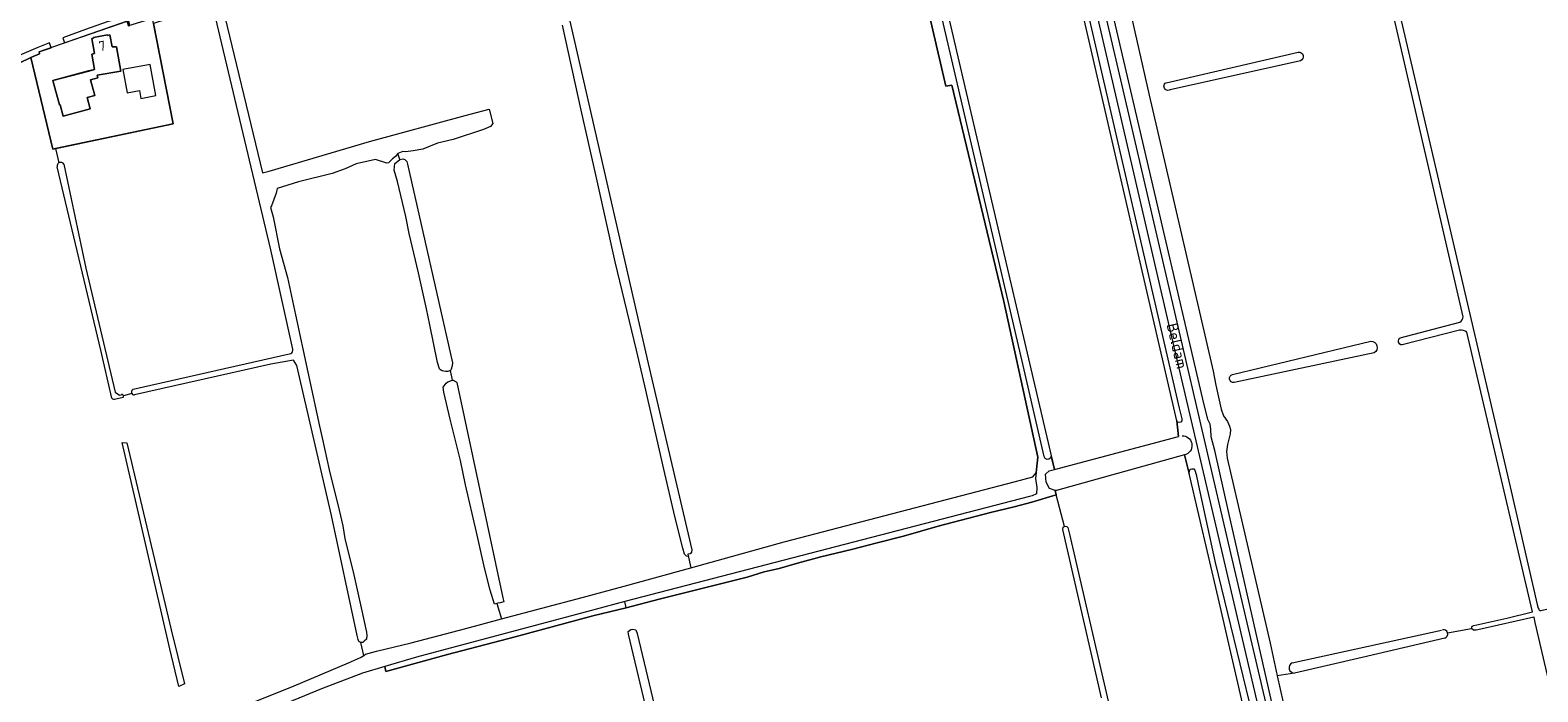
# Model space of a CAD drawing. Header units: metres. Extents: x 209813 to 223847, y 571801 to 587119.
# Tile 168 of 256: x 215663 to 216272, y 577231 to 577498. Entities that reach past the tile are written whole.
import ezdxf
from ezdxf.enums import TextEntityAlignment as Align

# ---------------------------------------------------------------- set-up
doc = ezdxf.new("R2010")
doc.units = ezdxf.units.M
for name, color, linetype, lineweight in [('B-RO-GR-GRAS-GV', 8, 'Continuous', 0), ('B-RO-OG-BEBOUWING-GV', 8, 'Continuous', 0), ('B-RO-OG-BEBOUWING-T18', 8, 'Continuous', 0), ('B-RO-OG-TERREIN_ERF-GV', 8, 'Continuous', 0), ('B-RO-OG-TOPOGRAFIE-T18', 8, 'Continuous', 0), ('B-RO-OG-WEG-GV', 8, 'Continuous', 0), ('B-RO-VH-ONVERHARD-GV', 8, 'Continuous', 0)]:
    doc.layers.add(name, color=color, linetype=linetype, lineweight=lineweight)
doc.styles.add('NLCS-ISO-M200-T18', font='txt', dxfattribs={"height": 0.36})

msp = doc.modelspace()

# ---------------------------------------------------------------- linework, layer by layer
at = {"layer": 'B-RO-GR-GRAS-GV', "flags": 128}
for points in [[(216242.342, 577382.29), (216191.094, 577604), (216190.847, 577605.541), (216190.883, 577606.222), (216191.234, 577606.857), (216191.772, 577607.126), (216192.313, 577607.126)], [(216192.313, 577607.126), (216192.802, 577606.881), (216193.168, 577606.439), (216193.315, 577606.008), (216194.183, 577601.893), (216202.794, 577564.763), (216215.753, 577508.394), (216236.764, 577418.474), (216261.274, 577313.479), (216272.265, 577265.943), (216272.638, 577264.524), (216272.833, 577264.11), (216273.054, 577263.813), (216273.422, 577263.464), (216273.626, 577263.5), (216307.869, 577271.401), (216311.401, 577272.24), (216312.051, 577272.152), (216312.411, 577271.446)], [(216018.186, 577571.71), (216045.602, 577454.411), (216075.348, 577327.325), (216077.023, 577320.553), (216127.233, 577333.861), (216126.45, 577340.247), (216118.514, 577374.517), (216077.644, 577551.566), (216068.957, 577590.195), (216068.288, 577592.873), (216067.101, 577594.786), (216061.53, 577593.926), (216029.674, 577586.948), (216016.31, 577584.279)], [(215876.737, 577520.773), (215912.735, 577363.432), (215930.322, 577288.035), (215930.175, 577287.089), (215929.743, 577286.504), (215928.794, 577286.358), (215929.921, 577280.811), (215967.731, 577291.338), (216061.192, 577315.667), (216068.28, 577317.571), (216069.572, 577319.121), (216070.233, 577325.471), (216056.475, 577388.442), (216035.44, 577475.887), (216033.059, 577475.49), (216018.624, 577537.689)], [(216105.359, 577516.015), (216115.348, 577471.911), (216125.45, 577428.384), (216141.149, 577360.342), (216142.302, 577354.645), (216144.402, 577344.852), (216145.387, 577342.159), (216146.915, 577339.929), (216147.816, 577338.103), (216148.138, 577336.656), (216148.087, 577334.921), (216146.943, 577330.571), (216146.641, 577327.756), (216146.906, 577325.09), (216164.195, 577250.376), (216167.114, 577237.081)], [(215769.055, 577369.15), (215760.072, 577409.358), (215736.385, 577509.102), (215718.479, 577503.593), (215718.112, 577502.637), (215712.654, 577500.87), (215720.584, 577460.331), (215673.03, 577450.234), (215674.446, 577444.51)], [(215739.588, 577511.419), (215756.794, 577440.487), (215759.405, 577441.176), (215800.032, 577453.105), (215838.693, 577463.636), (215848.421, 577466.188), (215849.864, 577460.344), (215848.894, 577459.212), (215846.116, 577457.955), (215833.879, 577453.986), (215827.529, 577452.398), (215821.576, 577450.017), (215817.74, 577449.29), (215814.763, 577448.959), (215813.43, 577449.037), (215811.5, 577448.296)], [(215929, 577285.343), (215928.21, 577285.439), (215927.364, 577286.286), (215926.729, 577288.773), (215923.554, 577301.473), (215919.056, 577320.682), (215911.33, 577354.337), (215907.996, 577368.73), (215899.424, 577404.502), (215891.486, 577439.639), (215885.612, 577465.726), (215878.098, 577500.175)], [(216122.131, 577476.898), (216175.568, 577489.291)], [(215673.03, 577450.234), (215671.953, 577450.005), (215663.071, 577487.064), (215649.331, 577480.47), (215631.613, 577473.006), (215612.349, 577463.846), (215605.903, 577460.516), (215601.924, 577457.582), (215602.298, 577456.987), (215603.269, 577452.91), (215653.117, 577231.783), (215660.896, 577198.096)], [(216176.466, 577485.769), (216123.746, 577473.996)], [(215851.467, 577266.365), (215850.591, 577266.153), (215848.772, 577271.742), (215846.49, 577280.738), (215843.315, 577295.191), (215838.85, 577314.34), (215836.8, 577324.196), (215832.599, 577340.865), (215830.031, 577351.73), (215829.872, 577353.857), (215831.063, 577355.445), (215831.65, 577355.953), (215833.6, 577356.636), (215832.749, 577360.491), (215831.654, 577360.175), (215830.723, 577360.153), (215829.41, 577360.471), (215828.67, 577360.788), (215828.349, 577361.259), (215827.555, 577363.839), (215824.38, 577379.053), (215823.09, 577385.436), (215819.816, 577399.988), (215816.078, 577415.962), (215814.756, 577422.775), (215811.349, 577436.897), (215809.993, 577441.594), (215810.291, 577444.206), (215811.448, 577445.232), (215812.308, 577445.86), (215811.5, 577448.296), (215810.571, 577447.045), (215809.301, 577446.093), (215807.713, 577444.466), (215807.039, 577444.307), (215802.472, 577445.79), (215794.645, 577444.122), (215790.2, 577442.058), (215784.881, 577440.153), (215771.308, 577436.819), (215762.656, 577434.12), (215762.259, 577432.215), (215760.434, 577427.056), (215760.022, 577426.445), (215761.03, 577422.666), (215763.676, 577409.754), (215766.851, 577398.112), (215770.132, 577383.031), (215775.053, 577359.854), (215779.763, 577338.105), (215780.927, 577333.289), (215783.678, 577320.431), (215787.753, 577304.079), (215789.288, 577297.729), (215789.976, 577292.596), (215793.616, 577277.97), (215796.601, 577264.55), (215798.823, 577254.835), (215798.993, 577253.396), (215798.76, 577251.999), (215797.871, 577251.067), (215797.257, 577250.602), (215796.464, 577250.546)], [(215812.308, 577445.86), (215813.499, 577446.158), (215814.259, 577445.86), (215815.152, 577445.099), (215815.377, 577443.981), (215833.523, 577363.633), (215833.38, 577362.431), (215833.105, 577361.056), (215832.749, 577360.491)], [(215695.824, 577349.399), (215691.36, 577368.738), (215673.742, 577442.879)], [(215676.42, 577443.958), (215685.267, 577401.937), (215697.134, 577351.732), (215698.959, 577350.637), (215699.959, 577350.865)], [(216216.817, 577373.814), (216240.875, 577380.154)], [(216149.043, 577358.993), (216204.991, 577372.397)], [(216240.807, 577376.823), (216217.612, 577370.866)], [(216236.001, 577254.434), (216245.65, 577256.207), (216245.968, 577257.257), (216246.648, 577257.519), (216259.936, 577260.476), (216270.3, 577263.003), (216243.795, 577376.002)], [(215704.503, 577352.951), (215768.144, 577367.467)], [(216206.333, 577367.702), (216149.679, 577355.657)], [(215795.054, 577253.367), (215784.705, 577301.912), (215770.682, 577362.634), (215769.246, 577364.694), (215760.098, 577363.163), (215705.037, 577350.681)], [(215833.6, 577356.636), (215833.853, 577356.59), (215835.068, 577355.978), (215835.298, 577355.654), (215853.982, 577268.679), (215854.283, 577266.993), (215852.907, 577266.623), (215851.875, 577266.464), (215851.467, 577266.365), (215853.456, 577260.108), (215885.972, 577268.806), (215903.026, 577273.323), (215929.921, 577280.811)], [(215700.34, 577349.616), (215696.891, 577348.846)], [(215703.917, 577351.235), (215700.561, 577350.293)], [(216131.547, 577318.883), (216129.526, 577326.437), (216077.771, 577312.062)], [(216081.069, 577297.484), (216081.312, 577297.61), (216082.015, 577297.543), (216082.45, 577297.107), (216083.096, 577294.397), (216098.288, 577228.633), (216116.95, 577152.479), (216117.882, 577149.759), (216119.084, 577148.906), (216120.341, 577149.418), (216121.84, 577150.193), (216151.131, 577175.243), (216155.048, 577180.014), (216157.992, 577185.16), (216159.542, 577190.419), (216159.62, 577194.784), (216158.582, 577201.486), (216154.678, 577219.021), (216143.243, 577268.742), (216131.547, 577318.883)], [(216077.273, 577312.04), (216077.73, 577310.287)], [(216095.977, 577228.22), (216080.343, 577296.312), (216080.509, 577297.193), (216081.069, 577297.484), (216077.73, 577310.287), (216067.866, 577307.385), (216060.669, 577305.427), (216051.144, 577303.152), (216029.977, 577297.648), (216015.955, 577293.627), (216005.318, 577290.822), (215994.947, 577288.176), (215982.511, 577285.213), (215973.039, 577282.62), (215965.631, 577280.45), (215959.598, 577279.18), (215952.719, 577277.064), (215923.086, 577269.602), (215917.212, 577268.174), (215903.846, 577264.657), (215890.329, 577261.336), (215858.887, 577252.931), (215831.617, 577245.736), (215806.638, 577238.831), (215806.193, 577240.946), (215797.131, 577238.149), (215780.622, 577231.83), (215739.403, 577214.856)], [(215797.714, 577245.383), (215798.432, 577245.825), (215802.795, 577247.074), (215816.85, 577250.474), (215838.936, 577256.223), (215853.456, 577260.108)], [(216262.199, 577137.179), (216269.857, 577138.807), (216269.97, 577139.709), (216270.717, 577140.082), (216289.793, 577144.398), (216294.669, 577145.536), (216296.287, 577146.29), (216297.093, 577146.778), (216297.285, 577147.149), (216297.232, 577147.951), (216271.352, 577258.612), (216270.998, 577260.821), (216270.807, 577260.836), (216249.415, 577255.92), (216247.583, 577255.542), (216246.954, 577255.532), (216246.5, 577255.612), (216245.65, 577256.207)], [(215659.941, 577190.475), (215660.002, 577191.822), (215661.725, 577192.638), (215662.875, 577191.565), (215663.185, 577190.038), (215663.498, 577189.414), (215663.914, 577189.133), (215664.607, 577188.335), (215665.06, 577185.909), (215669.137, 577186.953), (215668.127, 577188.347), (215667.775, 577189.356), (215667.628, 577190.696), (215668.147, 577191.675), (215669.562, 577192.453), (215734.922, 577219.153), (215769.506, 577233.067), (215791.582, 577242.313), (215796.385, 577244.566), (215797.714, 577245.383), (215796.464, 577250.546), (215795.717, 577250.933), (215795.373, 577251.753), (215795.054, 577253.367)], [(216234.844, 577252.37), (216201.498, 577244.558), (216174.12, 577238.189), (216167.114, 577237.081), (216170.671, 577220.889), (216174.677, 577204.344), (216178.239, 577188.993), (216181.969, 577175.265), (216185.977, 577157.164), (216187.188, 577153.151), (216187.064, 577151.422), (216185.966, 577150.14), (216185.439, 577150.085), (216186.279, 577146.255)], [(216173.076, 577242.341), (216233.555, 577255.603)]]:
    msp.add_lwpolyline(points, dxfattribs=at)
at = {"layer": 'B-RO-GR-GRAS-GV'}
for points in [[(216175.568, 577489.291, -0.8669394), (216176.466, 577485.769)], [(216123.746, 577473.996, -1.0039798), (216122.131, 577476.898)], [(216240.875, 577380.154, 0.2249118), (216242.342, 577382.29)], [(216204.991, 577372.397, -0.7388678), (216206.333, 577367.702)], [(216217.612, 577370.866, -0.7207375), (216216.817, 577373.814)], [(216243.795, 577376.002, 0.2327958), (216240.807, 577376.823)], [(215768.144, 577367.467, 0.3515093), (215769.055, 577369.15)], [(216149.679, 577355.657, -0.908292), (216149.043, 577358.993)], [(215696.891, 577348.846, -0.2831942), (215695.824, 577349.399)], [(216077.771, 577312.062, -0.0284131), (216077.273, 577312.04)]]:
    msp.add_lwpolyline(points, format="xyb", dxfattribs=at)
at = {"layer": 'B-RO-GR-GRAS-GV', "flags": 128}
for points in [[(215719.224, 577248.036), (215699.954, 577331.509), (215701.837, 577331.358), (215719.749, 577255.742), (215725.228, 577233.901), (215722.92, 577232.745)], [(215929.643, 577164.36), (215958.55, 577042.528), (215958.261, 577041.285), (215957.831, 577040.591), (215957.203, 577040.062), (215956.673, 577039.962), (215955.694, 577040.094), (215904.723, 577253.958), (215904.656, 577255.104), (215905.699, 577255.827), (215906.484, 577255.984), (215907.755, 577255.759), (215908.314, 577254.252)]]:
    msp.add_lwpolyline(points, close=True, dxfattribs=at)
at = {"layer": 'B-RO-GR-GRAS-GV'}
for centre, radius, start, end in [((215675.154, 577443.238), 1.456, 29.645685, 194.80565), ((215699.853, 577350.149), 0.722, 312.372358, 104.095814), ((215704.92, 577351.851), 1.177, 110.749564, 275.019742), ((216234.304, 577254.029), 1.744, 288.024497, 104.095814), ((216174.098, 577240.389), 2.203, 117.638037, 269.290164)]:
    msp.add_arc(centre, radius, start, end, dxfattribs=at)
at = {"layer": 'B-RO-OG-BEBOUWING-GV', "flags": 128}
for points in [[(215699.402, 577481.607), (215697.665, 577491.337), (215695.927, 577491.368), (215695.052, 577496.264), (215694.117, 577496.012), (215694.064, 577496.205), (215688.373, 577495.189), (215688.444, 577494.927), (215687.691, 577494.723), (215688.758, 577488.749), (215687.731, 577488.472), (215688.844, 577482.236), (215686.44, 577481.735), (215671.991, 577477.831), (215674.666, 577467.934), (215674.936, 577468.007), (215676.174, 577463.424), (215687.123, 577466.383), (215685.896, 577470.921), (215688.963, 577471.749), (215687.254, 577478.07), (215690.207, 577478.868), (215689.924, 577479.914)], [(215702.072, 577472.809), (215706.989, 577473.73), (215707.587, 577470.539), (215713.672, 577471.678), (215711.321, 577484.238), (215700.318, 577482.178)]]:
    msp.add_lwpolyline(points, close=True, dxfattribs=at)
at = {"layer": 'B-RO-OG-TERREIN_ERF-GV', "flags": 128}
for points in [[(215663.071, 577487.064), (215671.953, 577450.005), (215720.584, 577460.331), (215712.258, 577502.897), (215702.622, 577499.84), (215702.012, 577501.835), (215666.428, 577489.32), (215666.515, 577488.537)], [(215699.402, 577481.607), (215689.924, 577479.914), (215690.207, 577478.868), (215687.254, 577478.07), (215688.963, 577471.749), (215685.896, 577470.921), (215687.123, 577466.383), (215676.174, 577463.424), (215674.936, 577468.007), (215674.666, 577467.934), (215671.991, 577477.831), (215686.477, 577481.597), (215688.844, 577482.236), (215687.731, 577488.472), (215688.758, 577488.749), (215687.691, 577494.723), (215688.444, 577494.927), (215688.373, 577495.189), (215694.064, 577496.205), (215694.117, 577496.012), (215695.052, 577496.264), (215695.927, 577491.368), (215697.665, 577491.337)]]:
    msp.add_lwpolyline(points, close=True, dxfattribs=at)
at = {"layer": 'B-RO-OG-WEG-GV', "flags": 128}
for points in [[(216019.997, 577832.569), (216019.359, 577830.248), (216019.436, 577827.452), (216022.87, 577813.77), (216028.565, 577800.151), (216042.027, 577743.604), (216068.134, 577630.537), (216093.566, 577521.486), (216105.653, 577470.002), (216148.17, 577286.772), (216161.91, 577228.1), (216166.401, 577208.534), (216167.929, 577202.655), (216168.741, 577194.888), (216168.695, 577190.671), (216168.084, 577186.404), (216166.972, 577182.414), (216163.279, 577175.203), (216155.683, 577165.716), (216145.399, 577157.078), (216131.963, 577146.458)], [(216158.915, 577226.728), (216124.46, 577374.198), (216074.008, 577591.719), (216071.84, 577593.984), (216070.669, 577594.683), (216069.229, 577595.012), (216068.832, 577595.005), (216067.101, 577594.786), (216068.288, 577592.873), (216068.237, 577593.529), (216068.461, 577594.116), (216068.978, 577594.434), (216069.614, 577594.385), (216070.15, 577593.732), (216070.328, 577593.021), (216087.042, 577520.304), (216127.402, 577345.354), (216128.467, 577341.057), (216128.45, 577340.193), (216128.111, 577339.612), (216127.336, 577339.56), (216126.769, 577339.667), (216126.45, 577340.247), (216127.233, 577333.861)], [(216175.099, 577181.164), (216147.418, 577303.531), (216141.808, 577328.174), (216140.369, 577333.71), (216140.296, 577336.854), (216139.917, 577338.873), (216139.07, 577340.71), (216137.06, 577348.946), (216085.556, 577569.502)], [(215585.248, 577453.445), (215598.323, 577458.189), (215599.566, 577458.552), (215600.483, 577458.552), (215601.106, 577458.344), (215601.721, 577457.905), (215601.924, 577457.582), (215605.903, 577460.516), (215612.349, 577463.846), (215631.613, 577473.006), (215649.331, 577480.47), (215663.071, 577487.064), (215666.515, 577488.537), (215666.428, 577489.32), (215671.323, 577491.042), (215670.614, 577492.949), (215665.888, 577491.104), (215655.577, 577486.67), (215652.028, 577485.047), (215637.093, 577477.8), (215624.695, 577472.141), (215611.087, 577466.559), (215584.798, 577456.061)], [(216130.36, 577326.704), (216130.125, 577326.603), (216129.526, 577326.437), (216131.547, 577318.883), (216131.657, 577320.039), (216131.846, 577320.63), (216132.533, 577320.855), (216133.365, 577320.84), (216133.8, 577320.268), (216134.362, 577318.476), (216135.065, 577314.602), (216141.982, 577282.903), (216156.921, 577221.536)]]:
    msp.add_lwpolyline(points, dxfattribs=at)
msp.add_lwpolyline([(215675.987, 577494.977), (215676.741, 577492.947), (215702.012, 577501.835), (215702.622, 577499.84), (215703.121, 577499.998), (215703.011, 577500.716), (215702.646, 577501.881), (215701.723, 577503.412), (215693.995, 577501.472), (215685.234, 577498.414)], close=True, dxfattribs=at)
at = {"layer": 'B-RO-OG-WEG-GV'}
msp.add_lwpolyline([(216128.636, 577334.151, -0.8107134), (216130.36, 577326.704)], format="xyb", dxfattribs=at)
at = {"layer": 'B-RO-VH-ONVERHARD-GV', "flags": 128}
for points in [[(216077.023, 577320.553), (216075.654, 577325.947), (216075.461, 577325.078), (216074.738, 577324.716), (216074.065, 577324.558), (216073.244, 577325.014), (216072.903, 577325.788), (216063.981, 577364.267), (216015.937, 577569.983), (216010.877, 577568.916), (216011.348, 577568.248), (216018.624, 577537.689), (216033.059, 577475.49), (216035.44, 577475.887), (216056.475, 577388.442), (216070.233, 577325.471), (216069.391, 577316.841), (216069.867, 577313.232), (216069.693, 577310.676), (216068.026, 577309.88)], [(215903.846, 577264.657), (215917.212, 577268.174), (215923.086, 577269.602), (215952.719, 577277.064), (215959.598, 577279.18), (215965.631, 577280.45), (215973.039, 577282.62), (215982.511, 577285.213), (215994.947, 577288.176), (216005.318, 577290.822), (216015.955, 577293.627), (216029.977, 577297.648), (216051.144, 577303.152), (216060.669, 577305.427), (216067.866, 577307.385), (216077.73, 577310.287), (216077.273, 577312.04), (216075.002, 577312.896), (216073.679, 577315.436), (216073.414, 577318.664), (216074.899, 577319.99), (216077.023, 577320.553)], [(216066.897, 577309.563), (215903.282, 577267.143)]]:
    msp.add_lwpolyline(points, dxfattribs=at)
at = {"layer": 'B-RO-VH-ONVERHARD-GV'}
msp.add_lwpolyline([(216068.026, 577309.88, -0.0010515), (216066.897, 577309.563)], format="xyb", dxfattribs=at)
at = {"layer": 'B-RO-VH-ONVERHARD-GV', "flags": 128}
msp.add_lwpolyline([(215806.638, 577238.831), (215831.617, 577245.736), (215858.887, 577252.931), (215890.329, 577261.336), (215903.846, 577264.657), (215903.282, 577267.143), (215891.294, 577263.925), (215819.074, 577244.676), (215806.193, 577240.946)], close=True, dxfattribs=at)

# ---------------------------------------------------------------- texts
at = {"layer": 'B-RO-OG-BEBOUWING-T18', "style": 'NLCS-ISO-M200-T18'}
msp.add_text('7', height=4, rotation=10.1, dxfattribs=at).set_placement((215691.921, 577491.759), align=Align.MIDDLE)
at = {"layer": 'B-RO-OG-TOPOGRAFIE-T18', "style": 'NLCS-ISO-M200-T18'}
msp.add_text('Beldam', height=4.5, rotation=283.1, dxfattribs=at).set_placement((216126.622, 577370.503), align=Align.MIDDLE)

doc.saveas('drawing.dxf')
